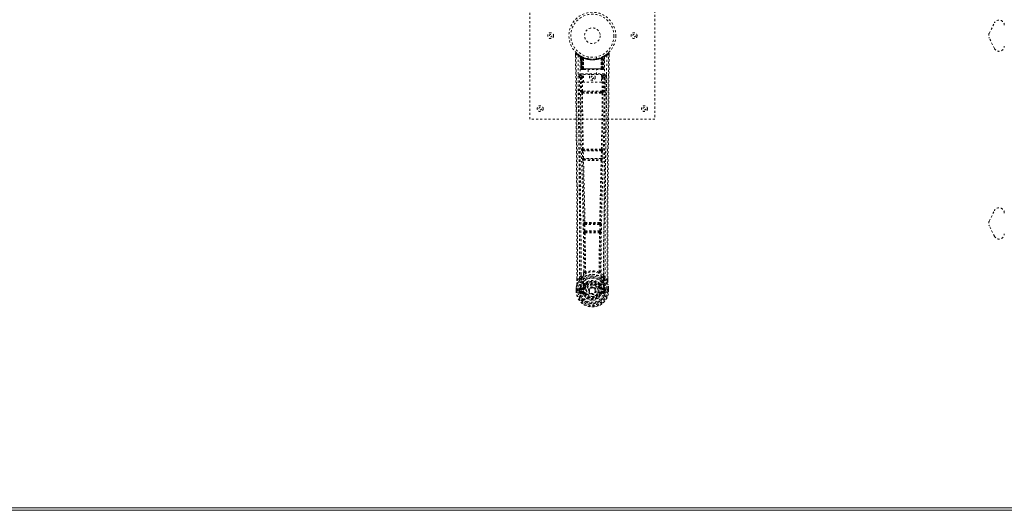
# Model space of a CAD drawing. Header units: inches. Extents: x 38 to 229, y 77 to 137.
# Tile 3 of 8: x 85 to 132, y 77 to 101. Entities that reach past the tile are written whole.
import ezdxf

# ---------------------------------------------------------------- set-up
doc = ezdxf.new("R2010")
doc.units = ezdxf.units.IN
doc.header["$MEASUREMENT"] = 0
doc.linetypes.add('SLD-Dashed', pattern=[0.075, 0.05, -0.025])
doc.linetypes.add('SLD-Solid', pattern=[0])

msp = doc.modelspace()

# ---------------------------------------------------------------- linework, layer by layer
at = {"color": 7, "linetype": 'SLD-Dashed', "lineweight": 0}
for p, q in [((109.175, 96.161), (109.175, 104.161)), ((115.175, 104.161), (115.175, 96.161)), ((131.194, 100.273), (131.444, 100.773)), ((131.444, 99.549), (131.194, 100.049)), ((111.368, 99.302), (111.369, 99.218)), ((111.398, 99.303), (111.418, 99.325)), ((111.606, 99.187), (111.593, 99.195)), ((111.621, 99.162), (111.607, 99.17)), ((111.628, 98.565), (111.607, 99.17)), ((111.642, 98.565), (111.621, 99.162)), ((111.691, 99.142), (111.624, 99.177)), ((111.707, 99.116), (111.639, 99.152)), ((111.66, 98.565), (111.639, 99.152)), ((111.64, 99.155), (111.662, 98.561)), ((111.667, 99.122), (111.679, 99.148)), ((111.667, 99.122), (111.667, 98.565)), ((111.672, 99.119), (111.667, 99.122)), ((111.672, 99.119), (111.684, 99.145)), ((111.672, 98.565), (111.672, 99.119)), ((111.679, 99.148), (111.684, 99.145)), ((111.68, 99.115), (111.693, 99.141)), ((111.681, 98.565), (111.68, 99.115)), ((111.685, 99.113), (111.697, 99.139)), ((111.685, 99.113), (111.685, 98.565)), ((111.692, 99.142), (111.691, 99.142)), ((111.697, 99.139), (111.693, 99.141)), ((111.699, 99.107), (111.711, 99.133)), ((111.699, 99.107), (111.699, 98.565)), ((111.703, 99.105), (111.714, 99.131)), ((111.703, 98.565), (111.703, 99.105)), ((111.707, 99.116), (111.709, 99.116)), ((111.727, 98.565), (111.707, 99.116)), ((111.709, 99.116), (111.728, 98.565)), ((111.711, 99.133), (111.714, 99.131)), ((111.757, 99.113), (111.755, 99.114)), ((111.975, 99.15), (111.975, 99.053)), ((112.375, 99.053), (112.375, 99.15)), ((112.595, 99.114), (112.592, 99.113)), ((112.621, 98.565), (112.64, 99.116)), ((112.642, 99.116), (112.622, 98.565)), ((112.635, 99.131), (112.646, 99.105)), ((112.638, 99.133), (112.665, 99.145)), ((112.638, 99.133), (112.65, 99.107)), ((112.64, 99.116), (112.642, 99.116)), ((112.71, 99.152), (112.642, 99.116)), ((112.646, 99.105), (112.646, 98.565)), ((112.65, 98.565), (112.65, 99.107)), ((112.656, 99.141), (112.652, 99.139)), ((112.652, 99.139), (112.664, 99.113)), ((112.656, 99.141), (112.669, 99.115)), ((112.659, 99.142), (112.657, 99.142)), ((112.725, 99.177), (112.659, 99.142)), ((112.664, 98.565), (112.664, 99.113)), ((112.665, 99.145), (112.67, 99.148)), ((112.665, 99.145), (112.677, 99.119)), ((112.669, 99.115), (112.668, 98.565)), ((112.67, 99.148), (112.678, 99.152)), ((112.67, 99.148), (112.682, 99.122)), ((112.682, 99.122), (112.677, 99.119)), ((112.677, 99.119), (112.677, 98.565)), ((112.682, 98.565), (112.682, 99.122)), ((112.687, 98.561), (112.709, 99.155)), ((112.689, 98.565), (112.71, 99.152)), ((112.702, 99.145), (112.697, 99.147)), ((112.707, 98.565), (112.728, 99.162)), ((112.721, 98.565), (112.742, 99.17)), ((112.742, 99.17), (112.728, 99.162)), ((112.756, 99.195), (112.743, 99.187)), ((112.82, 99.237), (112.76, 99.2)), ((112.931, 99.325), (112.83, 99.244)), ((112.981, 99.302), (112.951, 99.303)), ((112.98, 99.217), (112.981, 99.302)), ((111.754, 99.086), (111.752, 99.088)), ((111.757, 98.563), (111.752, 99.088)), ((111.754, 99.086), (111.758, 98.565)), ((112.591, 98.565), (112.595, 99.086)), ((112.597, 99.088), (112.592, 98.563)), ((112.597, 99.088), (112.595, 99.086)), ((111.561, 98.238), (111.558, 98.221)), ((111.558, 98.228), (111.558, 98.219)), ((111.558, 98.219), (111.558, 98.217)), ((111.558, 98.218), (111.566, 97.404)), ((111.603, 98.327), (111.603, 98.267)), ((112.746, 98.327), (111.603, 98.327)), ((111.603, 98.267), (111.751, 98.267)), ((111.628, 98.565), (111.642, 98.565)), ((111.667, 98.565), (111.628, 98.565)), ((111.642, 98.565), (111.681, 98.565)), ((111.65, 98.164), (111.657, 97.504)), ((111.65, 98.164), (111.695, 98.164)), ((111.655, 98.536), (111.659, 98.536)), ((111.66, 98.565), (111.727, 98.565)), ((111.66, 98.536), (111.66, 98.536)), ((111.668, 98.536), (111.672, 98.536)), ((111.671, 98.536), (111.681, 98.536)), ((112.677, 98.565), (111.672, 98.565)), ((111.681, 98.536), (111.685, 98.536)), ((111.685, 98.565), (112.664, 98.565)), ((111.69, 98.536), (111.756, 98.536)), ((111.695, 98.209), (111.695, 98.164)), ((111.751, 98.209), (111.695, 98.209)), ((111.751, 98.164), (111.695, 98.164)), ((111.702, 97.504), (111.695, 98.164)), ((111.699, 98.565), (111.703, 98.565)), ((112.646, 98.565), (111.703, 98.565)), ((111.728, 98.565), (111.727, 98.565)), ((111.751, 98.303), (112.612, 98.303)), ((111.751, 97.937), (111.751, 98.303)), ((111.757, 98.563), (111.758, 98.565)), ((111.758, 98.565), (112.591, 98.565)), ((111.759, 98.536), (112.59, 98.536)), ((111.98, 98.536), (111.98, 98.303)), ((112.37, 98.303), (112.37, 98.536)), ((112.591, 98.565), (112.592, 98.563)), ((112.593, 98.536), (112.659, 98.536)), ((112.612, 98.303), (112.612, 97.937)), ((112.612, 98.267), (112.746, 98.267)), ((112.612, 98.209), (112.654, 98.209)), ((112.612, 98.164), (112.654, 98.164)), ((112.622, 98.565), (112.621, 98.565)), ((112.622, 98.565), (112.689, 98.565)), ((112.646, 98.565), (112.65, 98.565)), ((112.654, 98.164), (112.647, 97.504)), ((112.654, 98.209), (112.654, 98.164)), ((112.664, 98.536), (112.668, 98.536)), ((112.668, 98.565), (112.707, 98.565)), ((112.668, 98.536), (112.678, 98.536)), ((112.677, 98.536), (112.681, 98.536)), ((112.681, 98.536), (112.682, 98.538)), ((112.721, 98.565), (112.682, 98.565)), ((112.689, 98.536), (112.689, 98.536)), ((112.69, 98.536), (112.694, 98.536)), ((112.699, 98.164), (112.692, 97.504)), ((112.707, 98.565), (112.721, 98.565)), ((112.746, 98.267), (112.746, 98.327)), ((112.783, 97.404), (112.791, 98.218)), ((112.791, 98.221), (112.788, 98.238)), ((112.791, 98.219), (112.791, 98.228)), ((112.791, 98.217), (112.791, 98.219)), ((112.612, 97.937), (111.751, 97.937)), ((111.7, 97.414), (111.749, 97.413)), ((112.647, 97.504), (111.702, 97.504)), ((111.759, 97.46), (111.711, 97.46)), ((112.59, 97.46), (111.759, 97.46)), ((112.638, 97.46), (112.59, 97.46)), ((112.6, 97.413), (112.649, 97.414)), ((115.175, 96.161), (109.175, 96.161)), ((111.695, 94.633), (111.705, 94.28)), ((111.708, 94.725), (111.702, 94.723)), ((111.739, 94.634), (112.61, 94.634)), ((111.75, 94.281), (111.739, 94.634)), ((111.746, 94.679), (111.752, 94.682)), ((112.603, 94.679), (111.746, 94.679)), ((112.597, 94.682), (112.603, 94.679)), ((112.61, 94.634), (112.599, 94.281)), ((112.647, 94.723), (112.641, 94.725)), ((112.654, 94.633), (112.644, 94.28)), ((111.719, 94.19), (111.719, 94.19)), ((112.599, 94.281), (111.75, 94.281)), ((111.764, 94.236), (111.763, 94.237)), ((111.763, 94.237), (112.586, 94.237)), ((112.586, 94.237), (112.585, 94.236)), ((112.63, 94.19), (112.63, 94.19)), ((131.194, 91.273), (131.444, 91.773)), ((111.764, 91.11), (111.776, 90.802)), ((111.787, 91.204), (111.774, 91.2)), ((111.808, 91.112), (112.541, 91.112)), ((111.82, 90.803), (111.808, 91.112)), ((111.819, 91.157), (111.831, 91.161)), ((112.53, 91.157), (111.819, 91.157)), ((112.518, 91.161), (112.53, 91.157)), ((112.541, 91.112), (112.529, 90.803)), ((112.562, 91.204), (112.575, 91.2)), ((112.585, 91.11), (112.573, 90.802)), ((111.776, 90.802), (111.778, 90.768)), ((111.794, 90.712), (111.795, 90.711)), ((112.529, 90.803), (111.82, 90.803)), ((111.84, 90.758), (111.839, 90.758)), ((111.839, 90.758), (112.51, 90.758)), ((112.51, 90.758), (112.509, 90.758)), ((112.554, 90.711), (112.555, 90.712)), ((112.573, 90.802), (112.571, 90.768)), ((131.444, 90.549), (131.194, 91.049)), ((111.438, 88.429), (111.438, 88.518)), ((111.439, 88.518), (111.439, 88.43)), ((111.564, 88.545), (111.467, 88.43)), ((111.564, 88.545), (111.623, 88.658)), ((111.803, 88.242), (111.803, 88.22)), ((111.81, 88.27), (111.822, 88.288)), ((112.527, 88.288), (112.539, 88.27)), ((112.546, 88.242), (112.546, 88.22)), ((112.726, 88.658), (112.785, 88.545)), ((112.882, 88.43), (112.785, 88.545)), ((112.91, 88.43), (112.91, 88.531)), ((112.911, 88.429), (112.911, 88.531)), ((111.395, 88.051), (111.395, 88.047)), ((111.395, 87.93), (111.395, 88.047)), ((111.395, 87.93), (111.399, 87.929)), ((111.397, 88.047), (111.396, 87.929)), ((111.399, 87.929), (111.452, 87.93)), ((111.425, 88.046), (111.425, 87.931)), ((111.452, 87.93), (111.475, 87.93)), ((111.475, 87.93), (111.481, 87.93)), ((111.481, 87.93), (111.631, 87.93)), ((111.546, 88.003), (111.546, 88.003)), ((111.546, 87.931), (111.546, 88.003)), ((111.546, 87.931), (111.546, 87.931)), ((111.576, 88.002), (111.582, 88.021)), ((111.576, 88.002), (111.576, 87.931)), ((111.581, 87.931), (111.576, 87.931)), ((111.582, 88.021), (111.581, 88.009)), ((111.581, 88.009), (111.581, 87.931)), ((111.591, 88.05), (111.588, 88.046)), ((111.591, 88.05), (111.601, 88.061)), ((111.599, 87.81), (111.718, 87.786)), ((111.716, 88.082), (111.601, 88.061)), ((111.601, 88.061), (111.601, 88.061)), ((111.601, 88.061), (111.601, 88.061)), ((111.616, 88.028), (111.746, 88.053)), ((111.616, 88.028), (111.616, 87.998)), ((111.746, 88.028), (111.616, 88.028)), ((111.746, 87.998), (111.616, 87.998)), ((111.629, 87.876), (111.629, 87.846)), ((111.629, 87.876), (111.746, 87.876)), ((111.746, 87.825), (111.629, 87.846)), ((111.629, 87.846), (111.746, 87.846)), ((111.631, 87.93), (111.631, 87.93)), ((111.746, 88.053), (111.746, 88.028)), ((111.746, 87.998), (111.746, 88.028)), ((111.746, 87.876), (111.746, 87.846)), ((111.746, 87.825), (111.746, 87.846)), ((111.794, 88.082), (111.801, 88.094)), ((111.801, 88.094), (111.828, 88.082)), ((111.806, 87.782), (111.801, 87.79)), ((111.828, 87.791), (111.806, 87.782)), ((111.827, 88.237), (111.826, 88.215)), ((112.018, 87.937), (112.019, 87.952)), ((112.018, 87.928), (112.018, 87.937)), ((112.521, 88.082), (112.548, 88.094)), ((112.543, 87.782), (112.521, 87.791)), ((112.523, 88.215), (112.522, 88.237)), ((112.547, 87.79), (112.543, 87.782)), ((112.598, 87.759), (112.543, 87.782)), ((112.548, 88.094), (112.555, 88.082)), ((112.603, 88.053), (112.733, 88.028)), ((112.603, 88.053), (112.603, 88.028)), ((112.733, 88.028), (112.603, 88.028)), ((112.603, 87.998), (112.603, 88.028)), ((112.733, 87.998), (112.603, 87.998)), ((112.603, 87.876), (112.603, 87.846)), ((112.603, 87.876), (112.72, 87.876)), ((112.72, 87.846), (112.603, 87.825)), ((112.603, 87.825), (112.603, 87.846)), ((112.603, 87.846), (112.72, 87.846)), ((112.631, 87.786), (112.75, 87.81)), ((112.748, 88.061), (112.633, 88.082)), ((112.718, 87.93), (112.868, 87.93)), ((112.72, 87.846), (112.72, 87.876)), ((112.733, 87.998), (112.733, 88.028)), ((112.748, 88.061), (112.758, 88.05)), ((112.761, 88.046), (112.758, 88.05)), ((112.767, 88.021), (112.768, 88.009)), ((112.773, 88.002), (112.767, 88.021)), ((112.768, 88.009), (112.768, 87.931)), ((112.768, 87.931), (112.773, 87.931)), ((112.803, 88.003), (112.773, 88.002)), ((112.773, 87.931), (112.773, 88.002)), ((112.803, 88.003), (112.803, 87.931)), ((112.803, 88.003), (112.803, 88.003)), ((112.868, 87.93), (112.874, 87.93)), ((112.874, 87.93), (112.897, 87.93)), ((112.897, 87.93), (112.95, 87.929)), ((112.924, 87.931), (112.924, 88.046)), ((112.95, 87.929), (112.954, 87.93)), ((112.953, 87.929), (112.952, 88.047)), ((112.954, 88.047), (112.954, 88.051)), ((112.954, 87.93), (112.954, 88.047))]:
    msp.add_line(p, q, dxfattribs=at)
at = {"color": 7, "linetype": 'SLD-Solid', "lineweight": 15}
for p, q in [((133.293, 77.411), (37.543, 77.411)), ((37.661, 77.529), (133.293, 77.529)), ((37.661, 77.529), (133.293, 77.529))]:
    msp.add_line(p, q, dxfattribs=at)
at = {"color": 7, "linetype": 'SLD-Dashed', "lineweight": 0, "flags": 128}
for points in [[(111.416, 99.322), (111.409, 99.326), (111.401, 99.329), (111.393, 99.329), (111.385, 99.328), (111.378, 99.324), (111.373, 99.319), (111.369, 99.312), (111.368, 99.305)], [(111.368, 99.302), (111.368, 99.302), (111.37, 99.302), (111.376, 99.303), (111.386, 99.302), (111.392, 99.302), (111.398, 99.303)], [(111.438, 88.518), (111.435, 91.146), (111.418, 93.865), (111.393, 96.583), (111.368, 99.302)], [(111.467, 88.43), (111.469, 89.168), (111.468, 89.949), (111.466, 90.772), (111.463, 91.637), (111.458, 92.434), (111.453, 93.264), (111.451, 93.454), (111.45, 93.647), (111.448, 93.841), (111.447, 93.974), (111.446, 94.104), (111.445, 94.239), (111.444, 94.38), (111.44, 94.834), (111.435, 95.339), (111.43, 95.894), (111.426, 96.245), (111.423, 96.618), (111.419, 97.02), (111.415, 97.396), (111.411, 97.887), (111.407, 98.322), (111.403, 98.704), (111.4, 99.03), (111.398, 99.302)], [(111.487, 99.209), (111.492, 97.618), (111.511, 96.029), (111.541, 94.442), (111.579, 92.86), (111.608, 91.62), (111.632, 90.384), (111.642, 89.154), (111.631, 87.93)], [(111.595, 99.153), (111.602, 97.567), (111.622, 95.982), (111.655, 94.4), (111.696, 92.821), (111.727, 91.584), (111.751, 90.35), (111.761, 89.122), (111.749, 87.9)], [(111.601, 99.188), (111.607, 99.177), (111.612, 99.163)], [(111.607, 99.176), (111.608, 99.17), (111.608, 99.169)], [(111.638, 99.159), (111.639, 99.153), (111.639, 99.151)], [(111.641, 99.168), (111.647, 99.164), (111.679, 99.148)], [(112.754, 99.153), (112.747, 97.567), (112.727, 95.982), (112.694, 94.4), (112.653, 92.821), (112.622, 91.584), (112.598, 90.35), (112.588, 89.122), (112.6, 87.9)], [(112.863, 99.209), (112.857, 97.618), (112.838, 96.029), (112.808, 94.442), (112.77, 92.86), (112.741, 91.62), (112.717, 90.384), (112.707, 89.154), (112.718, 87.93)], [(112.882, 88.43), (112.88, 89.244), (112.881, 90.093), (112.883, 90.977), (112.887, 91.779), (112.89, 92.296), (112.893, 92.838), (112.898, 93.405), (112.902, 93.968), (112.906, 94.456), (112.912, 95.103), (112.918, 95.791), (112.925, 96.521), (112.931, 97.197), (112.951, 99.303)], [(112.911, 88.531), (112.914, 91.147), (112.931, 93.863), (112.956, 96.585), (112.981, 99.302)], [(112.978, 99.302), (112.976, 99.31), (112.973, 99.317), (112.968, 99.324), (112.962, 99.329), (112.954, 99.332), (112.947, 99.332), (112.94, 99.33), (112.933, 99.326)], [(112.372, 99.053), (112.373, 99.053), (112.355, 99.05), (112.318, 99.045), (112.263, 99.039), (112.199, 99.036), (112.175, 99.036)], [(111.498, 98.221), (111.501, 97.845), (111.505, 97.416), (111.51, 96.946), (111.514, 96.521), (111.516, 96.299), (111.518, 96.076), (111.521, 95.854), (111.523, 95.601), (111.526, 95.346), (111.528, 95.099), (111.533, 94.595), (111.537, 94.127), (111.541, 93.695), (111.544, 93.272), (111.548, 92.782), (111.554, 91.942), (111.559, 91.093), (111.562, 90.216), (111.564, 89.362), (111.564, 88.545)], [(111.558, 98.221), (111.581, 98.192), (111.65, 98.164)], [(111.558, 98.221), (111.588, 95.033), (111.614, 91.845), (111.623, 88.658)], [(111.695, 98.209), (111.626, 98.238), (111.603, 98.267)], [(111.699, 98.565), (111.691, 98.565), (111.683, 98.565), (111.676, 98.565), (111.67, 98.565), (111.665, 98.565), (111.662, 98.565), (111.66, 98.565), (111.66, 98.565)], [(111.66, 98.565), (111.661, 98.558), (111.662, 98.556)], [(111.674, 98.536), (111.674, 98.536), (111.675, 98.536), (111.677, 98.537), (111.681, 98.537)], [(111.689, 98.536), (111.69, 98.536), (111.691, 98.536)], [(111.728, 98.565), (111.731, 98.555), (111.738, 98.546)], [(111.757, 98.563), (111.742, 98.549), (111.738, 98.546)], [(112.592, 98.563), (112.607, 98.549), (112.611, 98.546)], [(112.611, 98.546), (112.618, 98.555), (112.621, 98.565)], [(112.689, 98.565), (112.689, 98.565), (112.687, 98.565), (112.684, 98.565), (112.679, 98.565), (112.673, 98.565), (112.666, 98.565), (112.658, 98.565), (112.65, 98.565)], [(112.746, 98.267), (112.723, 98.238), (112.654, 98.209)], [(112.699, 98.164), (112.694, 98.164), (112.684, 98.164), (112.67, 98.164), (112.654, 98.164)], [(112.668, 98.537), (112.672, 98.537), (112.674, 98.536), (112.675, 98.536), (112.675, 98.536)], [(112.699, 98.164), (112.768, 98.192), (112.789, 98.218)], [(112.726, 88.658), (112.735, 91.845), (112.761, 95.033), (112.791, 98.221)], [(112.785, 88.545), (112.785, 89.286), (112.787, 90.058), (112.789, 90.861), (112.793, 91.627), (112.798, 92.402), (112.804, 93.178), (112.811, 93.934), (112.817, 94.66), (112.823, 95.335), (112.831, 96.092), (112.838, 96.801), (112.844, 97.498), (112.851, 98.221)], [(111.702, 97.504), (111.686, 97.504), (111.672, 97.504), (111.662, 97.504), (111.657, 97.504)], [(111.667, 97.415), (111.683, 96.069), (111.708, 94.725)], [(111.742, 94.723), (111.716, 96.068), (111.7, 97.414)], [(112.6, 97.413), (112.389, 97.413), (112.175, 97.413), (111.96, 97.413), (111.749, 97.413)], [(112.59, 97.46), (112.386, 97.46), (112.18, 97.46), (111.968, 97.46), (111.759, 97.46)], [(112.649, 97.414), (112.633, 96.068), (112.607, 94.723)], [(112.638, 97.46), (112.655, 97.456), (112.666, 97.449)], [(112.682, 97.415), (112.666, 96.069), (112.641, 94.725)], [(112.692, 97.504), (112.687, 97.504), (112.677, 97.504), (112.663, 97.504), (112.647, 97.504)], [(111.739, 94.634), (111.731, 94.634), (111.723, 94.634), (111.716, 94.633), (111.709, 94.633), (111.704, 94.633), (111.699, 94.633), (111.696, 94.633), (111.695, 94.633)], [(112.654, 94.633), (112.653, 94.633), (112.65, 94.633), (112.645, 94.633), (112.64, 94.633), (112.633, 94.633), (112.626, 94.634), (112.618, 94.634), (112.61, 94.634)], [(111.75, 94.281), (111.742, 94.281), (111.734, 94.281), (111.727, 94.281), (111.72, 94.281), (111.715, 94.28), (111.71, 94.28), (111.707, 94.28), (111.705, 94.28)], [(111.705, 94.28), (111.707, 94.247), (111.707, 94.245)], [(111.719, 94.19), (111.754, 92.695), (111.787, 91.204)], [(111.822, 91.2), (111.789, 92.691), (111.753, 94.187)], [(112.596, 94.187), (112.56, 92.691), (112.527, 91.2)], [(112.63, 94.19), (112.595, 92.695), (112.562, 91.204)], [(112.644, 94.28), (112.642, 94.28), (112.639, 94.28), (112.634, 94.28), (112.629, 94.281), (112.622, 94.281), (112.615, 94.281), (112.607, 94.281), (112.599, 94.281)], [(112.625, 94.21), (112.627, 94.207), (112.63, 94.19)], [(112.644, 94.28), (112.642, 94.247), (112.642, 94.245)], [(111.808, 91.112), (111.8, 91.112), (111.793, 91.112), (111.786, 91.111), (111.779, 91.111), (111.774, 91.111), (111.769, 91.111), (111.766, 91.111), (111.764, 91.11)], [(111.808, 91.112), (111.808, 91.121), (111.808, 91.129), (111.81, 91.143), (111.814, 91.153), (111.819, 91.157)], [(112.53, 91.157), (112.535, 91.153), (112.539, 91.143), (112.541, 91.129), (112.541, 91.121), (112.541, 91.112)], [(112.585, 91.11), (112.583, 91.111), (112.58, 91.111), (112.575, 91.111), (112.57, 91.111), (112.563, 91.111), (112.556, 91.112), (112.549, 91.112), (112.541, 91.112)], [(111.82, 90.803), (111.813, 90.803), (111.805, 90.803), (111.798, 90.802), (111.791, 90.802), (111.786, 90.802), (111.781, 90.802), (111.778, 90.802), (111.776, 90.802)], [(111.795, 90.711), (111.806, 89.779), (111.807, 88.851)], [(111.831, 90.706), (111.842, 89.774), (111.843, 88.844)], [(112.506, 88.844), (112.507, 89.774), (112.518, 90.706)], [(112.529, 90.803), (112.528, 90.795), (112.526, 90.786), (112.522, 90.772), (112.516, 90.762), (112.513, 90.76), (112.511, 90.759), (112.51, 90.758)], [(112.573, 90.802), (112.568, 90.802), (112.558, 90.802), (112.544, 90.803), (112.529, 90.803)], [(112.554, 90.711), (112.543, 89.779), (112.542, 88.851)], [(111.805, 88.842), (111.707, 88.756), (111.623, 88.658)], [(111.805, 88.842), (111.807, 88.832), (111.811, 88.823), (111.817, 88.817), (111.825, 88.814), (111.833, 88.814), (111.841, 88.817), (111.848, 88.824), (111.853, 88.833)], [(111.843, 88.844), (111.843, 88.842), (111.844, 88.84), (111.846, 88.837), (111.853, 88.833)], [(112.496, 88.833), (112.503, 88.837), (112.505, 88.84), (112.506, 88.842), (112.506, 88.844)], [(112.496, 88.833), (112.501, 88.824), (112.508, 88.817), (112.516, 88.814), (112.524, 88.814), (112.532, 88.817), (112.538, 88.823), (112.542, 88.832), (112.544, 88.842)], [(112.726, 88.658), (112.642, 88.756), (112.544, 88.842)], [(111.606, 88.506), (111.505, 88.382), (111.426, 88.228)], [(111.467, 88.43), (111.462, 88.43), (111.455, 88.43), (111.45, 88.43), (111.445, 88.43), (111.441, 88.43), (111.438, 88.429), (111.437, 88.429), (111.438, 88.429)], [(111.716, 88.609), (111.711, 88.603), (111.701, 88.594)], [(111.947, 88.373), (111.897, 88.347), (111.822, 88.288)], [(112.527, 88.288), (112.452, 88.347), (112.402, 88.373)], [(112.648, 88.594), (112.639, 88.603), (112.633, 88.609)], [(112.743, 88.506), (112.844, 88.382), (112.923, 88.228)], [(112.911, 88.429), (112.912, 88.429), (112.911, 88.429), (112.908, 88.43), (112.904, 88.43), (112.899, 88.43), (112.894, 88.43), (112.887, 88.43), (112.882, 88.43)], [(111.426, 88.228), (111.409, 88.149), (111.395, 88.051)], [(111.395, 88.047), (111.408, 88.142), (111.424, 88.217)], [(111.395, 88.051), (111.396, 88.051), (111.398, 88.05), (111.401, 88.05), (111.405, 88.049), (111.409, 88.049), (111.414, 88.048), (111.42, 88.047), (111.425, 88.046)], [(111.395, 88.047), (111.395, 88.047), (111.396, 88.047), (111.399, 88.047), (111.402, 88.047), (111.407, 88.046), (111.412, 88.046), (111.419, 88.046), (111.425, 88.046)], [(111.425, 87.931), (111.418, 87.931), (111.412, 87.93), (111.406, 87.93), (111.402, 87.93), (111.398, 87.93), (111.396, 87.93), (111.395, 87.93), (111.395, 87.93)], [(111.426, 88.228), (111.424, 88.222), (111.424, 88.217)], [(111.546, 88.003), (111.557, 88.003), (111.566, 88.002), (111.572, 88.002), (111.576, 88.002)], [(111.576, 87.931), (111.572, 87.931), (111.565, 87.931), (111.556, 87.931), (111.546, 87.931)], [(111.576, 88.002), (111.576, 88.002), (111.576, 88.002)], [(111.616, 87.998), (111.598, 88.001), (111.581, 88.009)], [(111.586, 87.858), (111.606, 87.871), (111.629, 87.876)], [(111.744, 88.105), (111.73, 88.087), (111.716, 88.082)], [(111.803, 88.22), (111.772, 88.169), (111.744, 88.105)], [(112.6, 87.9), (112.595, 87.822), (112.572, 87.747), (112.533, 87.677), (112.479, 87.616), (112.413, 87.566), (112.339, 87.53), (112.258, 87.508), (112.175, 87.5), (112.091, 87.508), (112.01, 87.53), (111.936, 87.566), (111.87, 87.616), (111.816, 87.677), (111.777, 87.747), (111.754, 87.822), (111.749, 87.9)], [(111.855, 88.071), (111.85, 88.073), (111.845, 88.075), (111.84, 88.077), (111.836, 88.079), (111.833, 88.08), (111.83, 88.081), (111.829, 88.082), (111.828, 88.082)], [(111.855, 87.803), (111.85, 87.801), (111.845, 87.798), (111.84, 87.796), (111.836, 87.795), (111.833, 87.793), (111.83, 87.792), (111.829, 87.791), (111.828, 87.791)], [(112.548, 88.094), (112.522, 88.154), (112.494, 88.202)], [(112.494, 88.071), (112.499, 88.073), (112.504, 88.075), (112.509, 88.077), (112.513, 88.079), (112.516, 88.08), (112.519, 88.081), (112.521, 88.082), (112.521, 88.082)], [(112.494, 87.803), (112.499, 87.801), (112.504, 87.798), (112.509, 87.796), (112.513, 87.795), (112.516, 87.793), (112.519, 87.792), (112.521, 87.791), (112.521, 87.791)], [(112.546, 88.22), (112.577, 88.169), (112.605, 88.105)], [(112.605, 88.105), (112.619, 88.087), (112.633, 88.082)], [(112.72, 87.876), (112.743, 87.871), (112.763, 87.858)], [(112.768, 88.009), (112.751, 88.001), (112.733, 87.998)], [(112.773, 88.002), (112.773, 88.002), (112.773, 88.002)], [(112.925, 88.217), (112.925, 88.222), (112.923, 88.228)], [(112.954, 88.051), (112.942, 88.139), (112.923, 88.228)], [(112.954, 88.051), (112.953, 88.051), (112.951, 88.05), (112.948, 88.05), (112.944, 88.049), (112.94, 88.049), (112.935, 88.048), (112.93, 88.047), (112.924, 88.046)], [(112.924, 88.046), (112.93, 88.046), (112.937, 88.046), (112.942, 88.046), (112.947, 88.047), (112.95, 88.047), (112.953, 88.047), (112.954, 88.047), (112.954, 88.047)], [(112.954, 87.93), (112.954, 87.93), (112.953, 87.93), (112.951, 87.93), (112.947, 87.93), (112.943, 87.93), (112.937, 87.93), (112.931, 87.931), (112.924, 87.931)], [(112.954, 88.047), (112.941, 88.142), (112.925, 88.217)]]:
    msp.add_lwpolyline(points, dxfattribs=at)
at = {"color": 7, "linetype": 'SLD-Dashed', "lineweight": 0}
for centre, radius in [((112.175, 100.161), 1.125), ((112.175, 100.161), 1.03), ((112.175, 100.161), 0.375), ((110.175, 100.161), 0.141), ((110.175, 100.161), 0.0625), ((114.175, 100.161), 0.141), ((114.175, 100.161), 0.0625), ((112.175, 98.161), 0.14), ((112.175, 98.161), 0.0625), ((109.675, 96.661), 0.141), ((114.675, 96.661), 0.141), ((109.675, 96.661), 0.0625), ((114.675, 96.661), 0.0625), ((112.175, 87.937), 0.7), ((112.175, 87.937), 0.69), ((112.175, 87.937), 0.623), ((112.175, 87.937), 0.32), ((112.175, 87.937), 0.275), ((112.175, 87.937), 0.188), ((112.174, 87.937), 0.157), ((112.175, 87.937), 0.142), ((112.175, 87.937), 0.139), ((112.175, 87.937), 0.138)]:
    msp.add_circle(centre, radius, dxfattribs=at)
for centre, radius, start, end in [((131.668, 100.661), 0.25, 0, 153.4349), ((131.418, 100.161), 0.25, 153.4349, 206.5651), ((131.668, 99.661), 0.25, 206.5651, 0), ((111.398, 99.303), 0.03, 47.8468, 180.5324), ((112.169, 100.195), 1.2, 228.1041, 235.3369), ((112.174, 100.161), 1.158, 227.8715, 312.1369), ((112.171, 100.156), 1.121, 227.9001, 235.3589), ((111.517, 99.208), 0.03, 55.9273, 179.7366), ((112.16, 100.395), 1.364, 240.4157, 245.5498), ((112.175, 100.161), 1.128, 235.3437, 240.4719), ((111.577, 99.169), 0.03, 1.9946, 58.916), ((112.162, 100.139), 1.102, 238.918, 239.8178), ((111.558, 99.134), 0.0707, 31.4535, 58.898), ((111.636, 99.141), 0.0429, 114.1634, 162.9969), ((112.175, 100.193), 1.19, 240.88, 299.12), ((111.591, 99.161), 0.0299, 1.9086, 59.6926), ((112.09, 100.013), 0.958, 239.617, 242.5243), ((112.185, 100.182), 1.153, 239.9238, 243.9573), ((112.164, 99.795), 0.837, 228.2577, 233.5266), ((112.175, 100.161), 1.128, 240.4734, 299.5266), ((112.149, 99.772), 0.806, 229.0773, 234.467), ((111.61, 99.151), 0.0299, 1.8111, 60.7445), ((112.174, 100.16), 1.127, 240.7797, 245.7099), ((111.609, 99.151), 0.03, 16.8797, 61.2388), ((112.155, 99.774), 0.808, 230.3513, 235.6314), ((112.175, 100.16), 1.155, 244.2143, 295.7857), ((112.175, 100.16), 1.155, 244.9105, 295.0895), ((111.678, 99.116), 0.0297, 1.4735, 64.4787), ((111.679, 99.115), 0.0297, 1.4806, 64.5523), ((112.175, 100.16), 1.155, 245.8865, 294.1135), ((112.131, 99.713), 0.731, 234.752, 238.7711), ((111.725, 99.104), 0.0311, 328.3265, 19.6448), ((111.724, 99.104), 0.0345, 328.961, 15.1624), ((112.625, 99.104), 0.0345, 164.8376, 211.039), ((112.624, 99.104), 0.031, 160.2185, 211.7015), ((112.218, 99.713), 0.732, 301.238, 305.2474), ((112.284, 99.925), 0.867, 293.5546, 295.4827), ((112.694, 99.039), 0.109, 91.244, 120.4849), ((112.67, 99.115), 0.0297, 115.4477, 178.5194), ((112.671, 99.116), 0.0297, 115.524, 178.5311), ((112.194, 99.774), 0.808, 304.3686, 309.6487), ((112.202, 99.77), 0.804, 305.5246, 310.9311), ((112.725, 99.02), 0.137, 89.4093, 113.5127), ((112.184, 99.795), 0.838, 306.475, 311.7406), ((112.739, 99.151), 0.0299, 119.2502, 178.1942), ((112.321, 99.907), 0.834, 298.7931, 300.3536), ((112.758, 99.161), 0.0299, 120.3074, 178.0914), ((112.174, 100.161), 1.128, 299.5284, 304.6561), ((112.713, 99.141), 0.0429, 17.023, 65.8136), ((112.772, 99.169), 0.03, 121.0764, 178.013), ((112.189, 100.394), 1.364, 294.449, 299.5855), ((112.179, 100.155), 1.12, 304.6374, 312.1029), ((112.832, 99.208), 0.03, 0.2586, 124.0775), ((112.176, 100.2), 1.206, 304.6782, 311.8738), ((112.951, 99.303), 0.03, 359.4664, 132.1544), ((112.895, 99.272), 0.0646, 28.7936, 55.6149), ((112.175, 100.124), 1.12, 247.9255, 292.0745), ((111.603, 98.222), 0.105, 89.9135, 180.6402), ((111.54, 95.361), 2.86, 89.64, 90.8418), ((111.603, 98.222), 0.045, 90.0263, 157.9833), ((111.658, 98.566), 0.03, 181.9942, 269.9952), ((111.659, 98.566), 0.0305, 182.3656, 249.368), ((111.672, 98.566), 0.03, 181.9899, 246.5514), ((111.695, 98.164), 0.0451, 90.4287, 180.3551), ((111.672, 98.567), 0.0315, 237.9465, 270.6818), ((111.69, 98.566), 0.03, 181.9327, 269.9355), ((111.687, 98.425), 0.114, 100.0798, 103.9764), ((112.485, 98.561), 0.818, 179.7658, 181.6405), ((112.083, 98.558), 0.411, 179.0113, 183.0503), ((112.102, 98.558), 0.422, 179.0353, 182.9706), ((112.107, 98.558), 0.423, 179.0446, 182.9706), ((112.141, 98.558), 0.442, 179.0835, 182.8389), ((112.148, 98.558), 0.446, 179.0944, 182.8187), ((111.756, 98.566), 0.0299, 181.7963, 269.8152), ((111.759, 98.562), 0.0265, 218.3758, 269.3807), ((112.59, 98.562), 0.0266, 270.7884, 321.4603), ((112.593, 98.566), 0.0299, 270.1893, 358.2037), ((112.204, 98.558), 0.443, 357.1738, 0.9224), ((112.208, 98.558), 0.442, 357.1611, 0.9165), ((112.654, 98.571), 0.0353, 261.8098, 350.6812), ((112.654, 98.164), 0.0451, 359.6204, 89.5706), ((112.659, 98.566), 0.03, 270.0645, 358.0673), ((112.239, 98.558), 0.425, 357.0449, 0.9491), ((111.807, 98.562), 0.861, 358.4317, 0.2122), ((112.267, 98.558), 0.41, 356.9415, 0.9876), ((112.677, 98.567), 0.0315, 269.3071, 302.3723), ((112.661, 98.423), 0.116, 75.8586, 79.6035), ((112.677, 98.566), 0.03, 293.513, 358.0075), ((112.691, 98.566), 0.03, 270.0048, 358.0058), ((112.69, 98.566), 0.0305, 290.7062, 357.6475), ((112.746, 98.222), 0.105, 359.3628, 90.0834), ((112.746, 98.222), 0.045, 22.0167, 89.9737), ((112.809, 95.346), 2.876, 89.1625, 90.358), ((111.946, 97.49), 0.289, 177.3497, 195.0252), ((111.712, 97.415), 0.0456, 91.9221, 179.0047), ((111.693, 97.672), 0.258, 264.221, 271.5602), ((111.775, 97.42), 0.075, 148.0078, 184.8038), ((111.779, 97.497), 0.0772, 174.5302, 208.3922), ((111.813, 97.424), 0.0652, 146.4287, 189.439), ((112.536, 97.424), 0.0652, 350.5383, 33.553), ((112.57, 97.497), 0.0773, 331.6217, 5.4606), ((112.574, 97.42), 0.0756, 355.3483, 31.8388), ((112.656, 97.672), 0.258, 268.4465, 275.7761), ((112.644, 97.417), 0.0384, 357.0771, 55.3643), ((112.403, 97.49), 0.289, 344.982, 2.6462), ((111.914, 94.66), 0.222, 163.6426, 187.1187), ((111.747, 94.724), 0.0451, 181.9441, 269.4404), ((111.753, 94.727), 0.0451, 181.9674, 269.4254), ((111.734, 94.858), 0.136, 258.8585, 273.2839), ((111.798, 94.648), 0.0601, 148.605, 193.0919), ((111.798, 94.715), 0.057, 172.6146, 216.484), ((112.175, 58.589), 36.136, 89.3136, 90.6865), ((112.175, 61.658), 33.026, 89.2675, 90.7325), ((112.596, 94.727), 0.0451, 270.5802, 358.0286), ((112.551, 94.715), 0.0567, 323.3811, 7.5211), ((112.602, 94.724), 0.0451, 270.5596, 358.0559), ((112.551, 94.648), 0.0601, 346.8971, 31.4001), ((112.615, 94.859), 0.136, 266.7424, 281.1118), ((112.435, 94.66), 0.222, 352.8805, 16.3582), ((111.825, 94.241), 0.118, 177.994, 205.359), ((111.764, 94.191), 0.0451, 90.634, 181.6235), ((111.764, 94.191), 0.0451, 90.6367, 181.6266), ((111.746, 94.31), 0.123, 257.6584, 273.6584), ((111.812, 94.275), 0.0626, 174.4859, 218.4564), ((111.822, 94.198), 0.0697, 146.9324, 189.0867), ((112.175, 127.761), 33.576, 269.2814, 270.7186), ((112.175, 127.585), 33.351, 269.2944, 270.7056), ((112.585, 94.193), 0.0433, 22.7738, 90.2236), ((112.527, 94.198), 0.0697, 350.9133, 33.0676), ((112.537, 94.275), 0.0626, 321.5427, 5.515), ((112.585, 94.191), 0.0451, 358.3765, 89.366), ((112.603, 94.312), 0.125, 266.4433, 282.2399), ((112.524, 94.241), 0.118, 334.6466, 2.0163), ((131.668, 91.661), 0.25, 0, 153.4349), ((111.927, 91.137), 0.165, 157.629, 189.4106), ((111.819, 91.202), 0.0451, 182.4887, 269.1349), ((111.832, 91.206), 0.0451, 182.6019, 269.1039), ((111.816, 91.291), 0.092, 251.4689, 273.9868), ((111.883, 91.193), 0.0612, 173.9377, 211.5389), ((112.174, 54.174), 37.028, 89.4553, 90.5445), ((112.175, 58.27), 32.893, 89.4021, 90.5979), ((112.517, 91.206), 0.0451, 270.8946, 357.3995), ((112.466, 91.193), 0.0608, 328.3044, 6.219), ((112.533, 91.291), 0.0918, 266.0205, 288.5475), ((112.53, 91.202), 0.0451, 270.8651, 357.5113), ((112.422, 91.137), 0.165, 350.5912, 22.3691), ((131.418, 91.161), 0.25, 153.4349, 206.5651), ((111.872, 90.764), 0.0933, 177.5406, 214.127), ((111.84, 90.713), 0.0451, 91.0418, 182.1411), ((111.84, 90.713), 0.0451, 91.0455, 182.1521), ((111.825, 90.794), 0.088, 250.2499, 273.952), ((111.879, 90.801), 0.0588, 177.8404, 226.6316), ((111.918, 90.719), 0.0873, 153.1982, 188.1851), ((112.174, 123.441), 32.736, 269.3991, 270.6007), ((112.175, 124.126), 33.37, 269.4251, 270.5749), ((112.509, 90.713), 0.0451, 357.8519, 88.9519), ((112.431, 90.719), 0.0873, 351.8149, 26.8018), ((112.509, 90.713), 0.0451, 357.8589, 88.9582), ((112.524, 90.795), 0.0889, 266.1784, 289.6234), ((112.477, 90.764), 0.0933, 325.8689, 2.4647), ((131.668, 90.661), 0.25, 206.5651, 0), ((112.175, 87.937), 0.787, 8.3239, 171.6761), ((112.443, 88.099), 0.888, 129.1314, 144.9697), ((111.793, 88.85), 0.0143, 327.573, 3.3384), ((111.865, 88.846), 0.0608, 183.6657, 286.5465), ((111.839, 88.923), 0.0794, 246.0474, 272.5088), ((112.175, 87.923), 0.965, 70.5267, 109.4745), ((111.929, 88.851), 0.0786, 193.3304, 233.7366), ((112.175, 87.996), 0.844, 69.7725, 110.2275), ((112.484, 88.846), 0.0608, 253.4535, 356.3343), ((112.42, 88.851), 0.0786, 306.2634, 346.6696), ((111.906, 88.099), 0.887, 35.0289, 50.8708), ((112.51, 88.923), 0.0795, 267.4932, 293.9505), ((112.556, 88.85), 0.0143, 176.6616, 212.427), ((110.237, 88.401), 1.202, 351.1857, 1.3442), ((112.175, 87.937), 0.758, 8.324, 171.676), ((107.845, 89.07), 3.678, 346.7626, 349.9879), ((112.175, 87.937), 0.632, 6.064, 173.936), ((112.026, 88.993), 0.643, 224.0855, 229.2604), ((112.175, 87.937), 0.602, 6.2697, 173.7303), ((112.038, 87.846), 0.491, 116.1268, 155.5129), ((111.981, 87.841), 0.44, 113.9356, 149.9022), ((113.15, 86.93), 2.206, 131.0598, 134.4293), ((111.684, 88.66), 0.0608, 182.3836, 301.9678), ((111.847, 88.246), 0.0444, 147.4008, 184.9848), ((111.825, 88.288), 0.0506, 244.3306, 271.742), ((111.862, 88.293), 0.0404, 187.2992, 232.7779), ((112.175, 87.925), 0.453, 39.7479, 140.2514), ((111.859, 88.236), 0.0326, 132.1724, 178.358), ((112.175, 87.937), 0.376, 22.774, 157.226), ((112.175, 87.899), 0.494, 46.9721, 133.0279), ((112.175, 87.943), 0.411, 39.0114, 140.9886), ((112.175, 87.937), 0.346, 22.7741, 157.2259), ((112.175, 87.955), 0.476, 61.4721, 118.5267), ((112.487, 88.293), 0.0404, 307.2243, 352.6911), ((112.49, 88.236), 0.0326, 1.6541, 47.8154), ((112.524, 88.288), 0.0506, 268.2485, 295.6898), ((112.306, 87.842), 0.497, 24.8138, 63.6308), ((112.502, 88.246), 0.0444, 355.0216, 32.6916), ((112.368, 87.841), 0.439, 30.0693, 66.0857), ((112.665, 88.66), 0.0608, 238.0278, 357.622), ((111.199, 86.931), 2.205, 45.5696, 48.9412), ((112.324, 88.993), 0.643, 310.7375, 315.9164), ((116.505, 89.07), 3.68, 190.0121, 193.2362), ((114.112, 88.401), 1.201, 178.6545, 188.8156), ((112.175, 87.937), 0.78, 180, 359.4852), ((112.175, 87.937), 0.78, 180.5288, 359.4712), ((112.175, 87.937), 0.75, 180.4563, 359.5437), ((112.175, 87.937), 0.629, 180.5444, 359.4556), ((112.175, 87.937), 0.599, 180.5443, 359.4557), ((112.175, 87.937), 0.593, 180.5524, 187.6091), ((111.695, 88.006), 0.115, 159.6746, 172.3097), ((111.79, 87.886), 0.206, 187.6591, 201.6573), ((111.616, 88.058), 0.0306, 203.8356, 270.957), ((111.628, 87.816), 0.0299, 88.0477, 192.1101), ((111.749, 88.149), 0.249, 241.7068, 269.8603), ((112.175, 87.924), 0.543, 179.3662, 0.6338), ((111.746, 88.082), 0.0299, 180.9992, 268.9504), ((111.747, 87.795), 0.0301, 91.4563, 197.6184), ((111.709, 87.741), 0.0455, 22.5347, 78.6447), ((111.774, 88.11), 0.031, 190.1682, 328.1963), ((111.744, 88.109), 0.0565, 271.9619, 331.5594), ((111.746, 88.117), 0.089, 270, 337.226), ((111.746, 88.117), 0.119, 269.9992, 337.2275), ((111.746, 87.757), 0.119, 22.7725, 90.0008), ((111.746, 87.757), 0.089, 22.774, 90), ((111.74, 87.754), 0.0714, 30.3069, 85.2522), ((112.324, 86.47), 1.41, 111.5688, 113.9798), ((112.24, 87.941), 0.465, 145.8355, 160.7969), ((111.833, 88.223), 0.0305, 185.6316, 316.0649), ((111.825, 88.265), 0.0504, 244.2291, 271.7465), ((112.175, 87.937), 0.4, 202.774, 337.226), ((111.855, 88.239), 0.0371, 220.1715, 270.7199), ((112.175, 87.937), 0.376, 202.774, 337.226), ((112.175, 87.937), 0.346, 202.7741, 337.2259), ((112.175, 87.937), 0.275, 89.9998, 270.0002), ((112.175, 87.937), 0.157, 65.1542, 110.0596), ((112.175, 87.937), 0.275, 269.9998, 90.0002), ((112.516, 88.223), 0.0305, 223.9307, 354.3712), ((112.494, 88.239), 0.0371, 269.2774, 319.8276), ((112.603, 88.117), 0.119, 202.775, 269.9994), ((112.603, 87.757), 0.119, 90.0006, 157.225), ((112.603, 88.117), 0.089, 202.774, 270), ((112.603, 87.757), 0.089, 90, 157.226), ((112.524, 88.266), 0.0506, 268.2848, 295.7396), ((112.609, 87.754), 0.0715, 94.7826, 149.7609), ((112.575, 88.11), 0.031, 211.5898, 350.055), ((112.605, 88.109), 0.0567, 208.2364, 267.9719), ((112.64, 87.741), 0.0455, 101.3449, 157.4757), ((112.601, 88.142), 0.242, 269.7381, 298.8225), ((112.603, 88.082), 0.0299, 271.05, 359.0003), ((112.603, 87.795), 0.0301, 342.3524, 88.5729), ((112.721, 87.816), 0.0299, 347.8899, 91.9523), ((112.733, 88.058), 0.0306, 269.043, 336.1644), ((112.559, 87.886), 0.206, 338.3449, 352.3401), ((112.684, 88.014), 0.0843, 5.3915, 22.6242), ((112.175, 87.937), 0.593, 352.3909, 359.4476), ((112.78, 87.057), 0.874, 88.4841, 90.427), ((112.924, 88.046), 0.03, 0.2178, 5.2738), ((112.175, 87.937), 0.459, 202.774, 337.226)]:
    msp.add_arc(centre, radius, start, end, dxfattribs=at)

doc.saveas('drawing.dxf')
